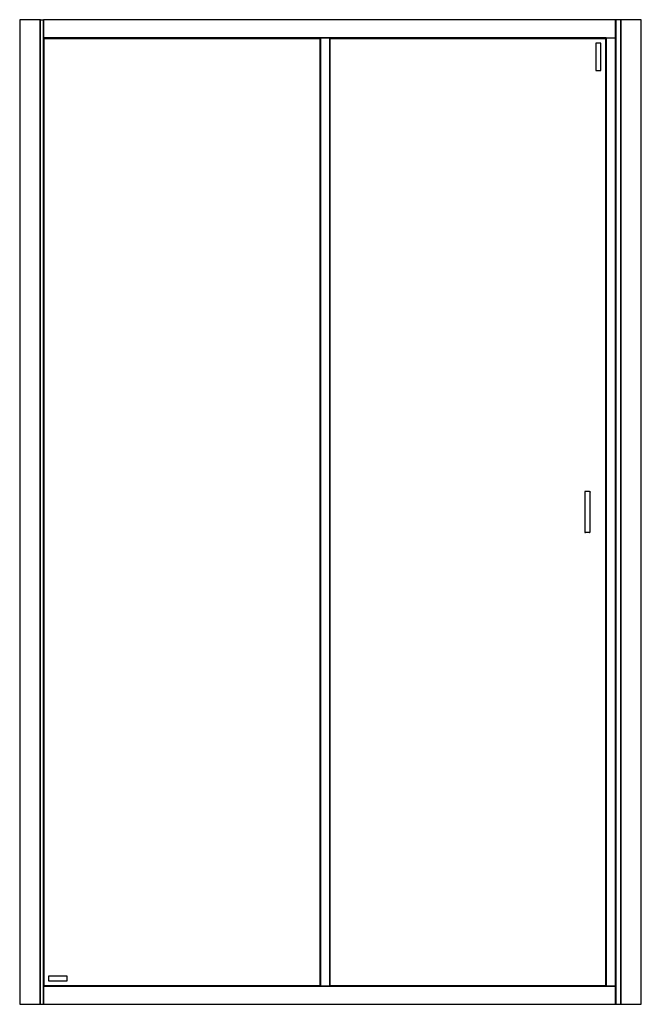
# Model space of a CAD drawing. Header units: millimetres. Extents: x 1898.26 to 1899.46, y 2767.04 to 2768.94.
import ezdxf

# ---------------------------------------------------------------- set-up
doc = ezdxf.new("R2010")
doc.units = ezdxf.units.MM
doc.layers.add('SANINDUSA', color=3, linetype='Continuous')

msp = doc.modelspace()

# ---------------------------------------------------------------- linework, layer by layer
at = {"layer": 'SANINDUSA'}
for p, q in [((1898.2577, 2768.9416), (1898.2577, 2767.0416)), ((1898.2583, 2768.9416), (1898.2577, 2768.9416)), ((1898.2974, 2768.9416), (1898.2583, 2768.9416)), ((1898.2974, 2767.0416), (1898.2974, 2768.9416)), ((1898.2977, 2768.9416), (1898.2974, 2768.9416)), ((1898.2977, 2768.9416), (1898.3036, 2768.9416)), ((1898.2977, 2767.0416), (1898.2977, 2768.9416)), ((1898.3036, 2767.0416), (1898.3036, 2768.9416)), ((1898.3039, 2768.9416), (1898.3036, 2768.9416)), ((1899.4079, 2768.9416), (1898.3039, 2768.9416)), ((1898.3039, 2768.9416), (1898.3039, 2768.9413)), ((1899.4079, 2768.9413), (1898.3039, 2768.9413)), ((1898.3039, 2768.9413), (1898.3039, 2768.9069)), ((1899.4079, 2768.9413), (1899.4079, 2768.9416)), ((1899.4084, 2768.9416), (1899.4079, 2768.9416)), ((1899.4079, 2768.9069), (1899.4079, 2768.9413)), ((1899.4084, 2768.9416), (1899.4084, 2767.0416)), ((1899.4177, 2768.9416), (1899.4084, 2768.9416)), ((1899.4177, 2768.9416), (1899.4177, 2767.0416)), ((1899.418, 2768.9416), (1899.4177, 2768.9416)), ((1899.418, 2768.9416), (1899.418, 2767.0416)), ((1899.4571, 2768.9416), (1899.418, 2768.9416)), ((1899.4577, 2768.9416), (1899.4571, 2768.9416)), ((1899.4577, 2767.0416), (1899.4577, 2768.9416)), ((1898.3039, 2768.9069), (1899.4079, 2768.9069)), ((1898.3039, 2768.9069), (1898.3039, 2768.9066)), ((1898.3039, 2768.9066), (1898.3041, 2768.9065)), ((1898.3039, 2768.9066), (1898.8379, 2768.9066)), ((1898.3039, 2768.9066), (1898.3039, 2767.0766)), ((1898.8378, 2768.9065), (1898.3041, 2768.9065)), ((1898.3041, 2768.9065), (1898.3042, 2768.9064)), ((1898.3041, 2768.9065), (1898.3041, 2767.0768)), ((1898.8377, 2768.9064), (1898.3042, 2768.9064)), ((1898.3042, 2768.9064), (1898.3042, 2767.0769)), ((1898.3049, 2768.9056), (1898.8369, 2768.9056)), ((1898.3049, 2767.0776), (1898.3049, 2768.9056)), ((1898.8369, 2768.9056), (1898.8369, 2767.0776)), ((1898.8377, 2768.9064), (1898.8378, 2768.9065)), ((1898.8377, 2767.0769), (1898.8377, 2768.9064)), ((1898.8378, 2768.9065), (1898.8379, 2768.9066)), ((1898.8378, 2767.0768), (1898.8378, 2768.9065)), ((1898.8379, 2767.0766), (1898.8379, 2768.9066)), ((1898.8382, 2768.9066), (1898.8379, 2768.9066)), ((1898.8382, 2768.9066), (1898.8382, 2767.0766)), ((1898.8556, 2768.9066), (1898.8382, 2768.9066)), ((1898.8556, 2768.9066), (1898.8556, 2767.0766)), ((1898.8559, 2768.9066), (1898.8556, 2768.9066)), ((1898.8559, 2768.9066), (1898.8561, 2768.9065)), ((1898.8559, 2768.9066), (1899.4079, 2768.9066)), ((1898.8559, 2768.9066), (1898.8559, 2767.0766)), ((1899.3898, 2768.9065), (1898.8561, 2768.9065)), ((1898.8561, 2768.9065), (1898.8562, 2768.9064)), ((1898.8561, 2768.9065), (1898.8561, 2767.0768)), ((1899.3897, 2768.9064), (1898.8562, 2768.9064)), ((1898.8562, 2768.9064), (1898.8562, 2767.0769)), ((1898.8569, 2768.9056), (1899.3889, 2768.9056)), ((1898.8569, 2767.0776), (1898.8569, 2768.9056)), ((1899.3799, 2768.8966), (1899.3699, 2768.8966)), ((1899.3699, 2768.8966), (1899.3699, 2768.8436)), ((1899.3799, 2768.8436), (1899.3799, 2768.8966)), ((1899.3889, 2768.9056), (1899.3889, 2767.0776)), ((1899.3897, 2768.9064), (1899.3898, 2768.9065)), ((1899.3897, 2767.0769), (1899.3897, 2768.9064)), ((1899.3898, 2768.9065), (1899.3899, 2768.9066)), ((1899.3898, 2767.0768), (1899.3898, 2768.9065)), ((1899.3899, 2768.9066), (1899.3899, 2767.0766)), ((1899.3902, 2768.9066), (1899.3902, 2767.0766)), ((1899.4076, 2767.0766), (1899.4076, 2768.9066)), ((1899.4079, 2768.9066), (1899.4079, 2768.9069)), ((1899.4079, 2768.9066), (1899.4079, 2767.0766)), ((1899.3699, 2768.8436), (1899.3799, 2768.8436)), ((1899.3484, 2768.03), (1899.3484, 2767.9533)), ((1899.3576, 2768.0315), (1899.3499, 2768.0315)), ((1899.3591, 2767.9533), (1899.3591, 2768.0298)), ((1899.3576, 2767.9518), (1899.3499, 2767.9518)), ((1898.3139, 2767.0966), (1898.3489, 2767.0966)), ((1898.3139, 2767.0866), (1898.3139, 2767.0966)), ((1898.3489, 2767.0866), (1898.3139, 2767.0866)), ((1898.3489, 2767.0966), (1898.3489, 2767.0866)), ((1898.3041, 2767.0768), (1898.3039, 2767.0766)), ((1898.8379, 2767.0766), (1898.3039, 2767.0766)), ((1898.3039, 2767.0766), (1898.3039, 2767.0763)), ((1899.4079, 2767.0763), (1898.3039, 2767.0763)), ((1898.3039, 2767.0763), (1898.3039, 2767.0419)), ((1898.3042, 2767.0769), (1898.3041, 2767.0768)), ((1898.3041, 2767.0768), (1898.8378, 2767.0768)), ((1898.3042, 2767.0769), (1898.8377, 2767.0769)), ((1898.8369, 2767.0776), (1898.3049, 2767.0776)), ((1898.8378, 2767.0768), (1898.8377, 2767.0769)), ((1898.8379, 2767.0766), (1898.8378, 2767.0768)), ((1898.8379, 2767.0766), (1898.8382, 2767.0766)), ((1898.8556, 2767.0766), (1898.8382, 2767.0766)), ((1898.8556, 2767.0766), (1898.8559, 2767.0766)), ((1898.8561, 2767.0768), (1898.8559, 2767.0766)), ((1899.4079, 2767.0766), (1898.8559, 2767.0766)), ((1898.8562, 2767.0769), (1898.8561, 2767.0768)), ((1898.8561, 2767.0768), (1899.3898, 2767.0768)), ((1898.8562, 2767.0769), (1899.3897, 2767.0769)), ((1899.3889, 2767.0776), (1898.8569, 2767.0776)), ((1899.3898, 2767.0768), (1899.3897, 2767.0769)), ((1899.3899, 2767.0766), (1899.3898, 2767.0768)), ((1899.4079, 2767.0763), (1899.4079, 2767.0766)), ((1899.4079, 2767.0419), (1899.4079, 2767.0763)), ((1898.2577, 2767.0416), (1898.2583, 2767.0416)), ((1898.2583, 2767.0416), (1898.2974, 2767.0416)), ((1898.2974, 2767.0416), (1898.2977, 2767.0416)), ((1898.2977, 2767.0416), (1898.3036, 2767.0416)), ((1898.3036, 2767.0416), (1898.3039, 2767.0416)), ((1898.3039, 2767.0419), (1898.3039, 2767.0416)), ((1898.3039, 2767.0419), (1899.4079, 2767.0419)), ((1898.3039, 2767.0416), (1899.4079, 2767.0416)), ((1899.4079, 2767.0416), (1899.4079, 2767.0419)), ((1899.4079, 2767.0416), (1899.4084, 2767.0416)), ((1899.4084, 2767.0416), (1899.4177, 2767.0416)), ((1899.4177, 2767.0416), (1899.418, 2767.0416)), ((1899.418, 2767.0416), (1899.4571, 2767.0416)), ((1899.4571, 2767.0416), (1899.4577, 2767.0416))]:
    msp.add_line(p, q, dxfattribs=at)
at = {"layer": 'SANINDUSA', "flags": 128}
for points in [[(1898.3042, 2768.9064), (1898.3046, 2768.906), (1898.3048, 2768.9057), (1898.3049, 2768.9056)], [(1898.3049, 2768.9056), (1898.3048, 2768.9057), (1898.3046, 2768.906), (1898.3042, 2768.9064)], [(1898.8369, 2768.9056), (1898.837, 2768.9057), (1898.8373, 2768.906), (1898.8377, 2768.9064)], [(1898.8377, 2768.9064), (1898.8373, 2768.906), (1898.837, 2768.9057), (1898.8369, 2768.9056)], [(1898.8562, 2768.9064), (1898.8566, 2768.906), (1898.8568, 2768.9057), (1898.8569, 2768.9056)], [(1898.8569, 2768.9056), (1898.8568, 2768.9057), (1898.8566, 2768.906), (1898.8562, 2768.9064)], [(1899.3889, 2768.9056), (1899.389, 2768.9057), (1899.3893, 2768.906), (1899.3897, 2768.9064)], [(1899.3897, 2768.9064), (1899.3893, 2768.906), (1899.389, 2768.9057), (1899.3889, 2768.9056)], [(1898.3049, 2767.0776), (1898.3048, 2767.0775), (1898.3046, 2767.0773), (1898.3042, 2767.0769)], [(1898.3042, 2767.0769), (1898.3046, 2767.0773), (1898.3048, 2767.0775), (1898.3049, 2767.0776)], [(1898.8377, 2767.0769), (1898.8373, 2767.0773), (1898.837, 2767.0775), (1898.8369, 2767.0776)], [(1898.8369, 2767.0776), (1898.837, 2767.0775), (1898.8373, 2767.0773), (1898.8377, 2767.0769)], [(1898.8569, 2767.0776), (1898.8568, 2767.0775), (1898.8566, 2767.0773), (1898.8562, 2767.0769)], [(1898.8562, 2767.0769), (1898.8566, 2767.0773), (1898.8568, 2767.0775), (1898.8569, 2767.0776)], [(1899.3897, 2767.0769), (1899.3893, 2767.0773), (1899.389, 2767.0775), (1899.3889, 2767.0776)], [(1899.3889, 2767.0776), (1899.389, 2767.0775), (1899.3893, 2767.0773), (1899.3897, 2767.0769)]]:
    msp.add_lwpolyline(points, dxfattribs=at)
at = {"layer": 'SANINDUSA'}
for centre, start, end in [((1899.3499, 2768.03), 90, 180), ((1899.3499, 2767.9533), 180, 270), ((1899.3576, 2767.9533), 270, 0)]:
    msp.add_arc(centre, 0.0015, start, end, dxfattribs=at)
msp.add_open_spline([(1899.3576, 2768.0315), (1899.3578, 2768.0315), (1899.3582, 2768.0314), (1899.3587, 2768.0311), (1899.359, 2768.0306), (1899.359, 2768.0302), (1899.3591, 2768.03)], degree=3, knots=[0, 0, 0, 0, 0.25, 0.500018, 0.749997, 1, 1, 1, 1], dxfattribs=at)

doc.saveas('drawing.dxf')
